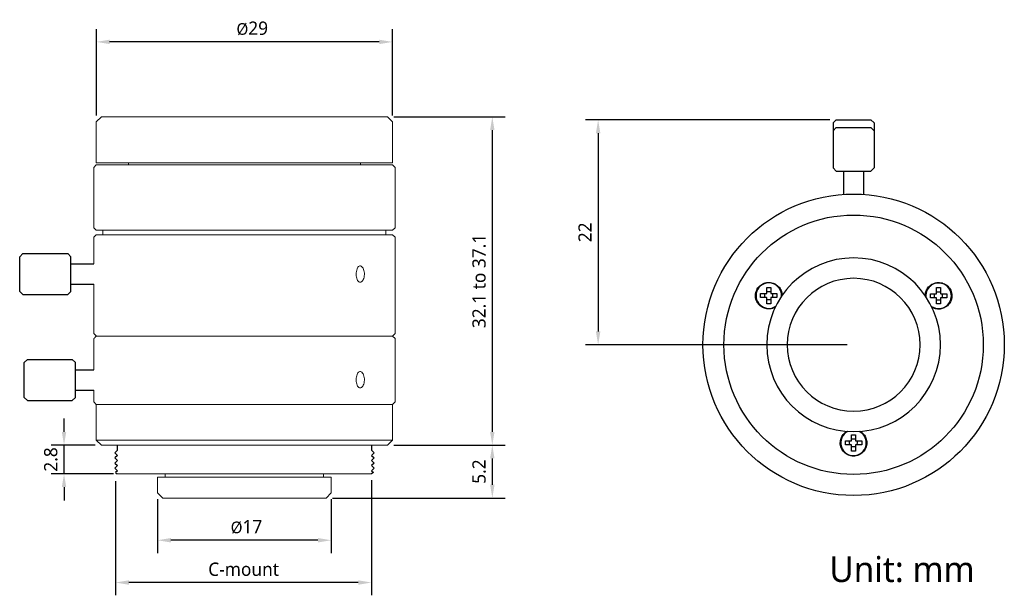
# Model space of a CAD drawing. Header units: millimetres. Extents: x 339.4 to 435.8, y 154.5 to 210.8.
import ezdxf

# ---------------------------------------------------------------- set-up
doc = ezdxf.new("R2010")
doc.units = ezdxf.units.MM
doc.layers.add('2', color=7, linetype='Continuous')
doc.layers.add('前组镜筒', color=3, linetype='Continuous')
doc.layers.add('5-标注', color=4, linetype='Continuous', lineweight=18)
doc.styles.get("Standard").update_dxf_attribs({"font": 'Roboto-Regular.ttf'})
doc.dimstyles.new('ISO-25', dxfattribs={"dimtxt": 1.3, "dimasz": 1.3, "dimexe": 1.25, "dimexo": 0.625, "dimtad": 1, "dimdsep": 46, "dimtxsty": 'Standard', "dimcen": 2.5, "dimadec": 0, "dimazin": 0, "dimtfac": 1, "dimtmove": 0, "dimatfit": 3, "dimfxl": 1, "dimarcsym": 0})

# ---------------------------------------------------------------- blocks, each defined once
blk = doc.blocks.new('*D23')
at = {"layer": '5-标注', "color": 0, "linetype": 'Continuous', "lineweight": -2}
for p, q in [((376.042, 169.203), (386.936, 169.203)), ((385.686, 167.903), (385.686, 165.332)), ((370.042, 164.032), (386.936, 164.032))]:
    blk.add_line(p, q, dxfattribs=at)
at = {"layer": '5-标注', "color": 0}
for points in [[(385.902, 167.903), (385.469, 167.903), (385.686, 169.203)], [(385.469, 165.332), (385.902, 165.332), (385.686, 164.032)]]:
    blk.add_solid(points, dxfattribs=at)
at = {"layer": 'Defpoints', "color": 0}
for p in [(375.417, 169.203), (369.417, 164.032), (385.686, 164.032)]:
    blk.add_point(p, dxfattribs=at)
at = {"layer": '5-标注', "color": 0, "insert": (384.393, 166.617), "char_height": 1.3, "attachment_point": 5, "rotation": 90}
blk.add_mtext('5.2', dxfattribs=at)
blk = doc.blocks.new('*D24')
at = {"layer": '5-标注', "color": 0, "linetype": 'Continuous', "lineweight": -2}
for p, q in [((346.922, 201.46), (346.922, 209.915)), ((375.922, 201.46), (375.922, 209.915)), ((374.622, 208.665), (348.222, 208.665))]:
    blk.add_line(p, q, dxfattribs=at)
at = {"layer": '5-标注', "color": 0}
for points in [[(348.222, 208.881), (348.222, 208.448), (346.922, 208.665)], [(374.622, 208.448), (374.622, 208.881), (375.922, 208.665)]]:
    blk.add_solid(points, dxfattribs=at)
at = {"layer": 'Defpoints', "color": 0}
for p in [(346.922, 208.665), (346.922, 200.835), (375.922, 200.835)]:
    blk.add_point(p, dxfattribs=at)
at = {"layer": '5-标注', "color": 0, "insert": (362.186, 209.985), "char_height": 1.3, "attachment_point": 5}
blk.add_mtext('{\\H0.875x;Ø}29', dxfattribs=at)
blk = doc.blocks.new('*D25')
at = {"layer": '5-标注', "color": 0, "linetype": 'Continuous', "lineweight": -2}
for p, q in [((376.042, 201.335), (386.936, 201.335)), ((385.686, 200.035), (385.686, 170.503)), ((376.042, 169.203), (386.936, 169.203))]:
    blk.add_line(p, q, dxfattribs=at)
at = {"layer": '5-标注', "color": 0}
for points in [[(385.902, 200.035), (385.469, 200.035), (385.686, 201.335)], [(385.469, 170.503), (385.902, 170.503), (385.686, 169.203)]]:
    blk.add_solid(points, dxfattribs=at)
at = {"layer": 'Defpoints', "color": 0}
for p in [(375.417, 201.335), (375.417, 169.203), (385.686, 169.203)]:
    blk.add_point(p, dxfattribs=at)
at = {"layer": '5-标注', "color": 0, "insert": (384.393, 185.269), "char_height": 1.3, "attachment_point": 5, "rotation": 90}
blk.add_mtext('32.1 to 37.1', dxfattribs=at)
blk = doc.blocks.new('*D26')
at = {"layer": '5-标注', "color": 0, "linetype": 'Continuous', "lineweight": -2}
for p, q in [((343.758, 170.503), (343.758, 171.803)), ((346.792, 169.203), (342.508, 169.203)), ((343.758, 166.402), (343.758, 169.203)), ((348.592, 166.402), (342.508, 166.402)), ((343.758, 165.102), (343.758, 163.802))]:
    blk.add_line(p, q, dxfattribs=at)
at = {"layer": '5-标注', "color": 0}
for points in [[(343.541, 170.503), (343.975, 170.503), (343.758, 169.203)], [(343.975, 165.102), (343.541, 165.102), (343.758, 166.402)]]:
    blk.add_solid(points, dxfattribs=at)
at = {"layer": 'Defpoints', "color": 0}
for p in [(343.758, 169.203), (347.417, 169.203), (349.217, 166.402)]:
    blk.add_point(p, dxfattribs=at)
at = {"layer": '5-标注', "color": 0, "insert": (342.465, 167.802), "char_height": 1.3, "attachment_point": 5, "rotation": 90}
blk.add_mtext('2.8', dxfattribs=at)
blk = doc.blocks.new('*D27')
at = {"color": 0, "lineweight": -2}
for p, q in [((352.917, 163.907), (352.917, 158.65)), ((369.917, 163.907), (369.917, 158.65)), ((368.617, 159.9), (354.217, 159.9))]:
    blk.add_line(p, q, dxfattribs=at)
at = {"color": 0}
for points in [[(354.217, 160.117), (354.217, 159.683), (352.917, 159.9)], [(368.617, 159.683), (368.617, 160.117), (369.917, 159.9)]]:
    blk.add_solid(points, dxfattribs=at)
at = {"layer": 'Defpoints', "color": 0}
for p in [(352.917, 164.532), (369.917, 164.532), (352.917, 159.9)]:
    blk.add_point(p, dxfattribs=at)
at = {"color": 0, "insert": (361.621, 161.214), "char_height": 1.3, "attachment_point": 5}
blk.add_mtext('{\\H0.875x;Ø}17', dxfattribs=at)
blk = doc.blocks.new('*D28')
at = {"color": 0, "lineweight": -2}
for p, q in [((418.733, 201.03), (394.795, 201.03)), ((396.045, 199.73), (396.045, 180.33)), ((420.433, 179.03), (394.795, 179.03))]:
    blk.add_line(p, q, dxfattribs=at)
at = {"color": 0}
for points in [[(396.262, 199.73), (395.829, 199.73), (396.045, 201.03)], [(395.829, 180.33), (396.262, 180.33), (396.045, 179.03)]]:
    blk.add_solid(points, dxfattribs=at)
at = {"layer": 'Defpoints', "color": 0}
for p in [(419.358, 201.03), (396.045, 179.03), (421.058, 179.03)]:
    blk.add_point(p, dxfattribs=at)
at = {"color": 0, "insert": (394.761, 190.03), "char_height": 1.3, "attachment_point": 5, "rotation": 90}
blk.add_mtext('22', dxfattribs=at)
blk = doc.blocks.new('*D33')
at = {"color": 0, "lineweight": -2}
for p, q in [((348.811, 165.692), (348.811, 154.512)), ((373.868, 165.777), (373.868, 154.512)), ((372.568, 155.762), (350.111, 155.762))]:
    blk.add_line(p, q, dxfattribs=at)
at = {"color": 0}
for points in [[(350.111, 155.979), (350.111, 155.546), (348.811, 155.762)], [(372.568, 155.546), (372.568, 155.979), (373.868, 155.762)]]:
    blk.add_solid(points, dxfattribs=at)
at = {"layer": 'Defpoints', "color": 0}
for p in [(348.811, 166.317), (373.868, 166.402), (348.811, 155.762)]:
    blk.add_point(p, dxfattribs=at)
at = {"color": 0, "insert": (361.34, 157.055), "char_height": 1.3, "attachment_point": 5}
blk.add_mtext('C-mount{}{{\\H0.7x;}{}}', dxfattribs=at)

msp = doc.modelspace()

# ---------------------------------------------------------------- linework, layer by layer
at = {"color": 7, "linetype": 'Continuous', "lineweight": 15}
for p, q in [((347.417, 201.335), (346.917, 200.836)), ((346.917, 200.836), (346.917, 196.835)), ((347.417, 201.335), (375.417, 201.335)), ((375.917, 200.836), (375.417, 201.335)), ((375.917, 196.835), (375.917, 200.836)), ((346.917, 196.835), (375.917, 196.835)), ((350.067, 196.835), (350.067, 196.636)), ((372.767, 196.636), (372.767, 196.835)), ((346.917, 196.636), (346.667, 196.386)), ((346.667, 196.386), (346.667, 190.486)), ((346.917, 196.636), (347.375, 196.636)), ((347.375, 196.636), (348.542, 196.636)), ((348.542, 196.636), (371.568, 196.636)), ((371.568, 196.636), (373.63, 196.636)), ((373.63, 196.636), (375.917, 196.636)), ((376.167, 190.485), (376.167, 196.386)), ((346.667, 190.486), (346.917, 190.236)), ((346.917, 190.236), (347.375, 190.236)), ((348.542, 190.236), (347.375, 190.236)), ((347.567, 190.236), (347.567, 189.799)), ((348.542, 190.236), (371.568, 190.236)), ((373.63, 190.236), (371.568, 190.236)), ((373.63, 190.236), (375.917, 190.236)), ((375.267, 189.799), (375.267, 190.236)), ((375.917, 190.236), (376.167, 190.485)), ((346.917, 189.799), (346.667, 189.549)), ((346.667, 189.549), (346.667, 186.949)), ((347.517, 189.799), (346.917, 189.799)), ((346.917, 189.799), (375.917, 189.799)), ((347.517, 189.799), (375.317, 189.799)), ((375.917, 189.799), (375.317, 189.799)), ((376.167, 189.549), (375.917, 189.799)), ((376.167, 180.132), (376.167, 189.549)), ((346.667, 184.949), (346.667, 180.132)), ((346.667, 180.132), (346.927, 179.882)), ((346.668, 176.582), (346.668, 179.632)), ((346.917, 179.882), (346.778, 179.742)), ((346.917, 179.882), (370.835, 179.882)), ((370.835, 179.882), (373.88, 179.882)), ((373.88, 179.882), (375.917, 179.882)), ((375.907, 179.882), (376.167, 180.132)), ((376.167, 179.632), (375.917, 179.882)), ((376.167, 173.431), (376.167, 179.632)), ((346.668, 173.431), (346.668, 174.582)), ((346.668, 173.431), (346.917, 173.182)), ((346.917, 173.182), (346.917, 169.703)), ((346.917, 173.182), (375.917, 173.182)), ((346.917, 173.182), (370.835, 173.182)), ((373.88, 173.182), (370.835, 173.182)), ((373.88, 173.182), (375.917, 173.182)), ((375.917, 173.182), (376.167, 173.431)), ((375.917, 169.703), (375.917, 173.182)), ((346.917, 169.703), (347.417, 169.203)), ((346.917, 169.703), (375.917, 169.703)), ((375.417, 169.203), (375.917, 169.703)), ((347.417, 169.203), (375.417, 169.203)), ((373.868, 166.402), (348.976, 166.402)), ((352.917, 166.081), (352.917, 164.532)), ((352.917, 166.081), (369.917, 166.081)), ((353.667, 166.402), (353.667, 166.081)), ((353.667, 166.402), (369.167, 166.402)), ((369.167, 166.081), (369.167, 166.402)), ((369.917, 164.532), (369.917, 166.081)), ((352.917, 164.532), (353.417, 164.032)), ((353.417, 164.032), (369.417, 164.032)), ((369.417, 164.032), (369.917, 164.532))]:
    msp.add_line(p, q, dxfattribs=at)
at = {"color": 7, "linetype": 'Continuous', "lineweight": 25}
for p, q in [((419.358, 201.03), (419.058, 200.73)), ((419.358, 201.03), (422.758, 201.03)), ((423.058, 200.73), (422.758, 201.03)), ((419.358, 200.275), (419.058, 199.975)), ((419.358, 200.275), (422.758, 200.275)), ((423.058, 199.975), (422.758, 200.275)), ((419.058, 196.33), (419.358, 196.03)), ((419.358, 196.03), (422.758, 196.03)), ((420.058, 196.03), (420.058, 193.746)), ((422.058, 193.746), (422.058, 196.03)), ((422.758, 196.03), (423.058, 196.33)), ((412.55, 184.638), (412.95, 184.638)), ((412.55, 184.048), (412.55, 184.638)), ((412.95, 184.638), (412.95, 184.048)), ((429.177, 184.621), (429.577, 184.621)), ((429.177, 184.031), (429.177, 184.621)), ((429.577, 184.621), (429.577, 184.031)), ((411.95, 184.038), (412.54, 184.038)), ((411.95, 183.638), (411.95, 184.038)), ((412.54, 183.638), (411.95, 183.638)), ((412.362, 183.638), (412.362, 184.038)), ((412.55, 183.038), (412.55, 183.628)), ((412.95, 183.628), (412.95, 183.038)), ((412.96, 184.038), (413.55, 184.038)), ((413.55, 183.638), (412.96, 183.638)), ((413.55, 184.038), (413.55, 183.638)), ((428.577, 183.621), (428.577, 184.021)), ((428.577, 184.021), (429.167, 184.021)), ((429.167, 183.621), (428.577, 183.621)), ((429.177, 183.021), (429.177, 183.611)), ((429.577, 183.611), (429.577, 183.021)), ((429.587, 184.021), (430.177, 184.021)), ((430.177, 183.621), (429.587, 183.621)), ((430.177, 184.021), (430.177, 183.621)), ((412.95, 183.038), (412.55, 183.038)), ((429.577, 183.021), (429.177, 183.021)), ((420.849, 170.23), (421.249, 170.23)), ((420.849, 169.64), (420.849, 170.23)), ((421.249, 170.23), (421.249, 169.64)), ((420.249, 169.63), (420.839, 169.63)), ((420.249, 169.23), (420.249, 169.63)), ((420.839, 169.23), (420.249, 169.23)), ((420.849, 168.63), (420.849, 169.22)), ((421.249, 169.22), (421.249, 168.63)), ((421.259, 169.63), (421.849, 169.63)), ((421.849, 169.23), (421.259, 169.23)), ((421.849, 169.63), (421.849, 169.23)), ((421.249, 168.63), (420.849, 168.63))]:
    msp.add_line(p, q, dxfattribs=at)
for p, q in [((419.058, 200.73), (419.058, 196.33)), ((423.058, 200.73), (423.058, 196.33)), ((376.167, 196.386), (375.917, 196.636)), ((348.977, 168.703), (348.727, 168.453)), ((373.867, 168.703), (374.117, 168.453)), ((348.727, 168.453), (348.977, 168.203)), ((348.977, 168.203), (348.727, 167.953)), ((348.727, 167.953), (348.977, 167.703)), ((374.117, 168.453), (373.867, 168.203)), ((373.867, 168.203), (374.117, 167.953)), ((374.117, 167.953), (373.867, 167.703)), ((348.977, 167.703), (348.727, 167.453)), ((348.727, 167.453), (348.977, 167.203)), ((348.977, 167.203), (348.727, 166.953)), ((348.727, 166.953), (348.977, 166.703)), ((373.867, 167.703), (374.117, 167.453)), ((374.117, 167.453), (373.867, 167.203)), ((373.867, 167.203), (374.117, 166.953)), ((374.117, 166.953), (373.867, 166.703)), ((348.977, 166.703), (348.804, 166.53)), ((348.804, 166.53), (348.976, 166.402)), ((373.867, 166.703), (374.04, 166.53)), ((374.04, 166.53), (373.868, 166.402))]:
    msp.add_line(p, q)
at = {"color": 0, "linetype": 'Continuous'}
msp.add_line((344.418, 184.526), (344.418, 187.372), dxfattribs=at)
at = {"color": 0, "linetype": 'Continuous', "lineweight": 15}
for p, q in [((346.668, 186.949), (344.418, 186.949)), ((344.418, 184.949), (346.668, 184.949)), ((344.868, 174.582), (346.668, 174.582))]:
    msp.add_line(p, q, dxfattribs=at)
at = {"color": 7, "linetype": 'Continuous', "lineweight": 25, "flags": 128}
for points in [[(412.55, 184.226), (412.774, 184.226), (412.95, 184.226)], [(429.177, 184.215), (429.401, 184.215), (429.577, 184.215)], [(412.55, 183.451), (412.774, 183.451), (412.95, 183.451)], [(413.137, 183.638), (413.137, 183.862), (413.137, 184.038)], [(428.984, 183.621), (428.984, 183.845), (428.984, 184.021)], [(429.177, 183.428), (429.401, 183.428), (429.577, 183.428)], [(429.771, 183.621), (429.771, 183.845), (429.771, 184.021)], [(420.673, 169.23), (420.668, 169.454), (420.663, 169.63)], [(421.42, 169.23), (421.426, 169.454), (421.43, 169.63)]]:
    msp.add_lwpolyline(points, dxfattribs=at)
for radius in [14.75, 12.695]:
    msp.add_circle((421.058, 179.03), radius)
at = {"color": 7, "linetype": 'Continuous', "lineweight": 25}
for centre, radius, start, end in [((421.058, 179.03), 8.5, 0, 180), ((412.75, 183.838), 1.25, 356.47319, 303.40983), ((421.058, 179.03), 6.5, 360, 180), ((429.377, 183.821), 1.25, 0, 183.40983), ((412.54, 184.048), 0.01, 270, 0), ((412.54, 183.628), 0.01, 0, 90), ((412.96, 184.048), 0.01, 180, 270), ((412.96, 183.628), 0.01, 90, 180), ((429.377, 183.821), 1.25, 236.47319, 0), ((429.167, 184.031), 0.01, 270, 0), ((429.167, 183.611), 0.01, 0, 90), ((429.587, 184.031), 0.01, 180, 270), ((429.587, 183.611), 0.01, 90, 180), ((421.058, 179.03), 8.5, 180, 0), ((421.058, 179.03), 6.5, 180, 0), ((421.049, 169.43), 1.25, 116.47319, 0), ((421.049, 169.43), 1.25, 0, 63.40983), ((420.839, 169.64), 0.01, 270, 0), ((420.839, 169.22), 0.01, 0, 90), ((421.259, 169.64), 0.01, 180, 270), ((421.259, 169.22), 0.01, 90, 180)]:
    msp.add_arc(centre, radius, start, end, dxfattribs=at)
at = {"color": 7, "linetype": 'Continuous', "lineweight": 15}
for points, knots in [([(372.362, 185.949), (372.366, 186.039), (372.374, 186.219), (372.437, 186.458), (372.532, 186.64), (372.654, 186.744), (372.79, 186.759), (372.924, 186.682), (373.042, 186.523), (373.127, 186.299), (373.168, 186.036), (373.159, 185.763), (373.101, 185.511), (373.002, 185.308), (372.876, 185.177), (372.739, 185.134), (372.607, 185.182), (372.493, 185.316), (372.41, 185.522), (372.368, 185.745), (372.364, 185.892), (372.362, 185.949)], [0, 0, 0, 0, 0.053623, 0.107266, 0.160961, 0.21466, 0.268317, 0.321933, 0.375564, 0.429255, 0.482953, 0.536607, 0.590206, 0.643863, 0.697574, 0.751278, 0.804892, 0.858494, 0.912179, 0.965907, 1, 1, 1, 1]), ([(346.778, 179.742), (346.776, 179.74), (346.75, 179.715), (346.707, 179.672), (346.668, 179.632)], [0, 0, 0, 0, 0.079743, 1, 1, 1, 1]), ([(372.362, 175.612), (372.366, 175.702), (372.374, 175.882), (372.437, 176.121), (372.532, 176.303), (372.654, 176.408), (372.79, 176.422), (372.924, 176.346), (373.042, 176.187), (373.127, 175.963), (373.168, 175.699), (373.159, 175.426), (373.101, 175.174), (373.002, 174.971), (372.876, 174.841), (372.739, 174.797), (372.607, 174.845), (372.493, 174.98), (372.41, 175.185), (372.368, 175.409), (372.364, 175.555), (372.362, 175.612)], [0, 0, 0, 0, 0.053623, 0.107266, 0.160961, 0.21466, 0.268317, 0.321933, 0.375564, 0.429255, 0.482953, 0.536607, 0.590206, 0.643863, 0.697574, 0.751278, 0.804892, 0.858494, 0.912179, 0.965907, 1, 1, 1, 1])]:
    msp.add_open_spline(points, degree=3, knots=knots, dxfattribs=at)
at = {"color": 7, "linetype": 'Continuous', "lineweight": 25}
for points, knots in [([(412.098, 182.713), (411.95, 182.799), (411.821, 182.913), (411.665, 183.116), (411.621, 183.188), (411.546, 183.34), (411.515, 183.421), (411.45, 183.667), (411.439, 183.841), (411.483, 184.177), (411.539, 184.342), (411.666, 184.562), (411.717, 184.632), (411.829, 184.76), (411.891, 184.818), (412.093, 184.973), (412.248, 185.05), (412.579, 185.138), (412.751, 185.149), (413.089, 185.105), (413.252, 185.05), (413.401, 184.963)], [0, 0, 0, 0, 0.125, 0.125, 0.1875, 0.1875, 0.25, 0.25, 0.375, 0.375, 0.5, 0.5, 0.5625, 0.5625, 0.625, 0.625, 0.75, 0.75, 0.875, 0.875, 1, 1, 1, 1]), ([(428.728, 184.948), (428.877, 185.034), (429.04, 185.088), (429.294, 185.121), (429.378, 185.124), (429.548, 185.113), (429.633, 185.099), (429.879, 185.033), (430.035, 184.955), (430.304, 184.749), (430.419, 184.618), (430.546, 184.398), (430.581, 184.319), (430.636, 184.158), (430.655, 184.075), (430.688, 183.822), (430.677, 183.65), (430.588, 183.319), (430.512, 183.165), (430.304, 182.894), (430.175, 182.781), (430.026, 182.695)], [0, 0, 0, 0, 0.125, 0.125, 0.1875, 0.1875, 0.25, 0.25, 0.375, 0.375, 0.5, 0.5, 0.5625, 0.5625, 0.625, 0.625, 0.75, 0.75, 0.875, 0.875, 1, 1, 1, 1]), ([(413.401, 184.963), (413.514, 184.883), (413.748, 184.718), (413.967, 184.341), (414.067, 184.011), (414.04, 183.826), (414.034, 183.785)], [0, 0, 0, 0, 0.292698, 0.602621, 0.912543, 1, 1, 1, 1]), ([(428.097, 183.759), (428.09, 183.837), (428.071, 184.061), (428.201, 184.419), (428.432, 184.748), (428.641, 184.889), (428.728, 184.948)], [0, 0, 0, 0, 0.164014, 0.471461, 0.778907, 1, 1, 1, 1]), ([(413.422, 182.739), (413.318, 182.681), (413.085, 182.552), (412.665, 182.519), (412.322, 182.595), (412.146, 182.688), (412.098, 182.713)], [0, 0, 0, 0, 0.2555572, 0.5697206, 0.8838841, 1, 1, 1, 1]), ([(430.026, 182.695), (429.896, 182.636), (429.632, 182.515), (429.191, 182.515), (428.871, 182.601), (428.725, 182.702), (428.7, 182.719)], [0, 0, 0, 0, 0.304937, 0.61906, 0.933182, 1, 1, 1, 1]), ([(419.749, 169.431), (419.763, 169.578), (419.792, 169.871), (420.02, 170.252), (420.258, 170.498), (420.431, 170.563), (420.467, 170.576)], [0, 0, 0, 0, 0.306438, 0.612877, 0.919315, 1, 1, 1, 1]), ([(421.65, 170.576), (421.764, 170.505), (422.003, 170.357), (422.245, 169.994), (422.341, 169.665), (422.347, 169.474), (422.349, 169.429)], [0, 0, 0, 0, 0.283261, 0.593084, 0.902908, 1, 1, 1, 1]), ([(422.349, 169.429), (422.349, 169.257), (422.315, 169.088), (422.216, 168.852), (422.176, 168.778), (422.082, 168.636), (422.027, 168.57), (421.847, 168.39), (421.702, 168.293), (421.389, 168.164), (421.218, 168.13), (420.963, 168.13), (420.877, 168.138), (420.711, 168.172), (420.63, 168.196), (420.394, 168.294), (420.25, 168.39), (420.008, 168.632), (419.913, 168.775), (419.782, 169.091), (419.749, 169.259), (419.749, 169.431)], [0, 0, 0, 0, 0.125, 0.125, 0.1875, 0.1875, 0.25, 0.25, 0.375, 0.375, 0.5, 0.5, 0.5625, 0.5625, 0.625, 0.625, 0.75, 0.75, 0.875, 0.875, 1, 1, 1, 1])]:
    msp.add_open_spline(points, degree=3, knots=knots, dxfattribs=at)
for points in [[(420.849, 169.819), (420.982, 169.819), (421.115, 169.818), (421.249, 169.817)], [(420.849, 169.059), (420.982, 169.06), (421.115, 169.061), (421.249, 169.061)]]:
    msp.add_open_spline(points, degree=3, dxfattribs=at)
at = {"layer": '2', "color": 7}
for p, q in [((348.967, 169.203), (348.967, 168.703)), ((373.867, 169.203), (373.867, 168.703))]:
    msp.add_line(p, q, dxfattribs=at)
at = {"layer": '前组镜筒', "color": 0}
for p, q in [((339.718, 187.949), (339.418, 187.649)), ((339.418, 184.249), (339.418, 187.649)), ((339.718, 187.949), (344.118, 187.949)), ((344.418, 187.649), (344.118, 187.949)), ((344.418, 184.249), (344.418, 187.649)), ((344.418, 186.949), (346.668, 186.949)), ((339.718, 183.949), (339.418, 184.249)), ((344.418, 184.249), (344.118, 183.949)), ((344.418, 184.949), (346.668, 184.949)), ((339.718, 183.949), (344.118, 183.949)), ((340.168, 177.582), (339.868, 177.282)), ((340.168, 177.582), (344.568, 177.582)), ((344.868, 177.282), (344.568, 177.582)), ((339.868, 173.882), (339.868, 177.282)), ((344.868, 173.882), (344.868, 177.282)), ((344.868, 176.582), (346.668, 176.582)), ((344.868, 174.582), (346.668, 174.582)), ((340.168, 173.582), (339.868, 173.882)), ((340.168, 173.582), (344.568, 173.582)), ((344.868, 173.882), (344.568, 173.582))]:
    msp.add_line(p, q, dxfattribs=at)

# ---------------------------------------------------------------- texts
at = {"insert": (418.686, 158.311), "char_height": 2.5, "attachment_point": 1}
msp.add_mtext_dynamic_manual_height_columns('Unit: mm', width=46.42623, gutter_width=12.5, heights=[0], dxfattribs=at)

# ---------------------------------------------------------------- dimensions: what is measured, and where the dimension line sits
dim = msp.add_linear_dim(base=(396.045, 179.03), p1=(419.358, 201.03), p2=(421.058, 179.03), angle=90, dimstyle='ISO-25', override={"dimtxsty": 'Standard'})
dim.commit()
dim.dimension.update_dxf_attribs({"geometry": '*D28', "text_midpoint": (394.761, 190.03)})
dim = msp.add_linear_dim(base=(348.811, 155.762), p1=(373.868, 166.402), p2=(348.811, 166.317), text='C-mount{}{{\\H0.7x;}{}}', dimstyle='ISO-25', override={"dimtxsty": 'Standard'})
dim.commit()
dim.dimension.update_dxf_attribs({"geometry": '*D33', "text_midpoint": (361.34, 157.055)})
dim = msp.add_linear_dim(base=(352.917, 159.9), p1=(369.917, 164.532), p2=(352.917, 164.532), text='{\\H0.875x;Ø}<>', dimstyle='ISO-25', override={"dimtxsty": 'Standard'})
dim.commit()
dim.dimension.update_dxf_attribs({"geometry": '*D27', "text_midpoint": (361.621, 159.9), "dimtype": 160})
at = {"layer": '5-标注', "color": 0}
dim = msp.add_linear_dim(base=(346.922, 208.665), p1=(375.922, 200.835), p2=(346.922, 200.835), text='{\\H0.875x;Ø}<>', dimstyle='ISO-25', override={"dimtxsty": 'Standard'}, dxfattribs=at)
dim.commit()
dim.dimension.update_dxf_attribs({"geometry": '*D24', "text_midpoint": (362.186, 208.665), "dimtype": 160})
dim = msp.add_linear_dim(base=(385.686, 169.203), p1=(375.417, 201.335), p2=(375.417, 169.203), angle=270, text='32.1 to 37.1', dimstyle='ISO-25', override={"dimdec": 1, "dimtxsty": 'Standard'}, dxfattribs=at)
dim.commit()
dim.dimension.update_dxf_attribs({"geometry": '*D25', "text_midpoint": (385.686, 185.269), "dimtype": 160})
dim = msp.add_linear_dim(base=(343.758, 169.203), p1=(349.217, 166.402), p2=(347.417, 169.203), angle=270, dimstyle='ISO-25', override={"dimtxsty": 'Standard', "dimtfillclr": 256}, dxfattribs=at)
dim.commit()
dim.dimension.update_dxf_attribs({"geometry": '*D26', "text_midpoint": (343.758, 167.802), "dimtype": 160})
dim = msp.add_linear_dim(base=(385.686, 164.032), p1=(375.417, 169.203), p2=(369.417, 164.032), angle=270, dimstyle='ISO-25', override={"dimdec": 1, "dimtxsty": 'Standard'}, dxfattribs=at)
dim.commit()
dim.dimension.update_dxf_attribs({"geometry": '*D23', "text_midpoint": (384.393, 166.617)})

doc.saveas('drawing.dxf')
